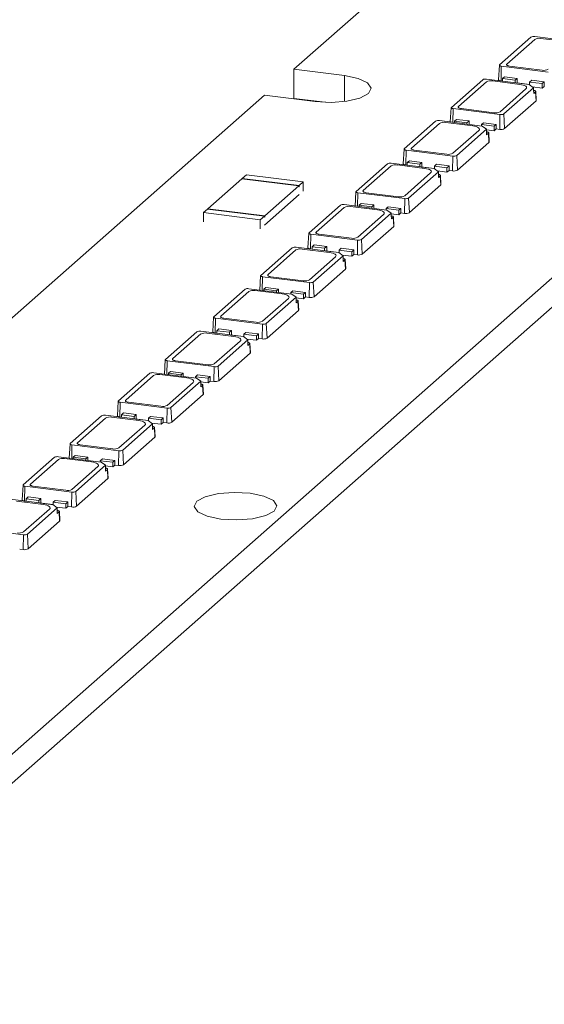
# Model space of a CAD drawing. Header units: millimetres. Extents: x -97 to 121, y 100 to 279.
# Tile 8 of 10: x 38 to 65, y 187 to 238. Entities that reach past the tile are written whole.
import ezdxf

# ---------------------------------------------------------------- set-up
doc = ezdxf.new("R2010")
doc.units = ezdxf.units.MM

msp = doc.modelspace()

# ---------------------------------------------------------------- linework, layer by layer
at = {"color": 7, "linetype": 'Continuous', "lineweight": 15}
for p, q in [((121.29, 274.39), (-74.932, 101.338)), ((121.29, 272.882), (-74.932, 99.83)), ((51.871, 235.795), (72.623, 254.097)), ((62.537, 236.025), (64.163, 237.46)), ((64.363, 237.49), (66.578, 237.211)), ((62.911, 236.067), (64.36, 237.346)), ((64.683, 237.394), (66.086, 237.217)), ((62.527, 236.008), (62.482, 235.254)), ((62.611, 235.19), (62.627, 235.959)), ((65.059, 235.652), (62.627, 235.959)), ((64.74, 235.748), (63.056, 235.96)), ((54.49, 235.465), (51.871, 235.795)), ((51.871, 235.795), (51.871, 234.287)), ((62.692, 235.309), (62.798, 235.403)), ((62.798, 235.403), (63.453, 235.32)), ((60.035, 233.819), (61.662, 235.254)), ((60.409, 233.861), (61.859, 235.14)), ((61.862, 235.284), (64.077, 235.005)), ((62.181, 235.188), (63.584, 235.011)), ((62.692, 235.18), (62.611, 235.19)), ((62.692, 235.179), (62.692, 235.309)), ((63.347, 235.227), (62.692, 235.309)), ((63.453, 235.32), (63.347, 235.227)), ((63.347, 235.227), (63.347, 235.097)), ((63.452, 235.083), (63.453, 235.084)), ((63.453, 235.084), (63.453, 235.32)), ((64.096, 235.003), (63.453, 235.084)), ((64.077, 235.005), (64.302, 234.838)), ((64.096, 235.132), (64.202, 235.226)), ((64.096, 234.991), (64.096, 235.132)), ((64.75, 235.05), (64.096, 235.132)), ((64.202, 235.226), (64.856, 235.143)), ((64.25, 234.877), (64.75, 234.814)), ((64.856, 235.143), (64.75, 235.05)), ((64.75, 235.05), (64.75, 234.814)), ((64.75, 234.814), (64.856, 234.908)), ((64.856, 234.908), (64.856, 235.143)), ((7.677, 196.82), (50.35, 234.455)), ((50.35, 234.455), (52.97, 234.125)), ((63.904, 234.775), (62.561, 233.59)), ((64.302, 234.838), (62.758, 233.476)), ((64.303, 234.727), (64.302, 234.838)), ((64.306, 234.543), (64.303, 234.727)), ((64.4, 234.626), (64.306, 234.543)), ((64.426, 234.151), (64.4, 234.626)), ((64.439, 234.176), (64.411, 234.647)), ((53.491, 234.083), (51.871, 234.287)), ((64.426, 234.151), (62.8, 232.717)), ((60.025, 233.802), (59.982, 233.062)), ((62.558, 233.446), (60.126, 233.753)), ((62.239, 233.542), (60.555, 233.754)), ((62.558, 233.446), (62.542, 232.678)), ((62.8, 232.717), (62.758, 233.476)), ((57.596, 231.668), (59.222, 233.102)), ((57.97, 231.71), (59.419, 232.988)), ((59.422, 233.132), (61.637, 232.853)), ((59.742, 233.037), (61.145, 232.86)), ((60.191, 233.103), (60.297, 233.197)), ((60.846, 233.02), (60.191, 233.103)), ((60.191, 233.035), (60.191, 233.103)), ((60.297, 233.197), (60.952, 233.114)), ((60.952, 233.114), (60.846, 233.02)), ((60.846, 233.02), (60.846, 232.953)), ((60.952, 232.94), (60.952, 233.114)), ((61.594, 232.926), (61.7, 233.02)), ((61.594, 232.859), (61.594, 232.926)), ((62.249, 232.844), (61.594, 232.926)), ((61.637, 232.853), (61.863, 232.687)), ((61.7, 233.02), (62.355, 232.937)), ((62.355, 232.937), (62.249, 232.844)), ((62.249, 232.844), (62.249, 232.608)), ((62.355, 232.702), (62.355, 232.937)), ((61.465, 232.624), (60.121, 231.439)), ((61.863, 232.687), (60.319, 231.325)), ((61.864, 232.575), (61.863, 232.687)), ((61.863, 232.657), (62.249, 232.608)), ((61.867, 232.391), (61.864, 232.575)), ((61.961, 232.474), (61.867, 232.391)), ((61.987, 232), (61.961, 232.474)), ((62, 232.024), (61.972, 232.496)), ((62.249, 232.608), (62.355, 232.702)), ((62.542, 232.678), (62.355, 232.702)), ((61.987, 232), (60.36, 230.565)), ((57.586, 231.651), (57.541, 230.897)), ((57.67, 230.833), (57.686, 231.601)), ((60.118, 231.295), (57.686, 231.601)), ((59.799, 231.39), (58.115, 231.602)), ((60.36, 230.565), (60.319, 231.325)), ((55.094, 229.462), (56.721, 230.896)), ((56.921, 230.926), (59.136, 230.647)), ((57.24, 230.831), (58.643, 230.654)), ((57.751, 230.823), (57.67, 230.833)), ((57.751, 230.952), (57.858, 231.045)), ((57.751, 230.822), (57.751, 230.952)), ((58.406, 230.869), (57.751, 230.952)), ((57.858, 231.045), (58.512, 230.963)), ((58.512, 230.963), (58.406, 230.869)), ((58.406, 230.869), (58.406, 230.739)), ((58.512, 230.727), (58.512, 230.963)), ((59.155, 230.775), (59.261, 230.868)), ((59.261, 230.868), (59.915, 230.786)), ((60.118, 231.295), (60.103, 230.527)), ((49.408, 230.323), (49.195, 230.136)), ((52.354, 229.952), (49.408, 230.323)), ((55.468, 229.504), (56.918, 230.782)), ((58.963, 230.418), (57.62, 229.233)), ((59.361, 230.481), (57.817, 229.119)), ((58.511, 230.726), (58.512, 230.727)), ((59.155, 230.646), (58.512, 230.727)), ((59.136, 230.647), (59.361, 230.481)), ((59.155, 230.633), (59.155, 230.775)), ((59.809, 230.692), (59.155, 230.775)), ((59.309, 230.52), (59.809, 230.457)), ((59.362, 230.369), (59.361, 230.481)), ((59.365, 230.185), (59.362, 230.369)), ((59.498, 229.818), (59.47, 230.29)), ((59.915, 230.786), (59.809, 230.692)), ((59.809, 230.692), (59.809, 230.457)), ((59.809, 230.457), (59.915, 230.55)), ((59.915, 230.55), (59.915, 230.786)), ((60.103, 230.527), (59.915, 230.55)), ((47.41, 228.561), (49.178, 230.12)), ((52.124, 229.749), (49.178, 230.12)), ((49.195, 230.136), (52.142, 229.765)), ((49.195, 230.118), (49.195, 230.136)), ((52.142, 229.765), (52.354, 229.952)), ((52.354, 229.48), (52.354, 229.952)), ((59.485, 229.794), (57.859, 228.359)), ((59.459, 230.268), (59.365, 230.185)), ((59.485, 229.794), (59.459, 230.268)), ((50.339, 227.703), (52.142, 229.293)), ((50.357, 228.19), (52.124, 229.749)), ((52.124, 229.702), (52.124, 229.749)), ((52.142, 229.718), (52.124, 229.72)), ((52.124, 229.702), (52.142, 229.718)), ((52.142, 229.765), (52.142, 229.718)), ((55.084, 229.445), (55.041, 228.704)), ((57.617, 229.089), (55.185, 229.395)), ((57.298, 229.184), (55.614, 229.396)), ((54.482, 228.775), (56.696, 228.496)), ((55.25, 228.746), (55.356, 228.839)), ((55.25, 228.678), (55.25, 228.746)), ((55.905, 228.663), (55.25, 228.746)), ((55.356, 228.839), (56.011, 228.757)), ((56.011, 228.757), (55.905, 228.663)), ((56.011, 228.582), (56.011, 228.757)), ((57.617, 229.089), (57.601, 228.321)), ((57.859, 228.359), (57.817, 229.119)), ((47.392, 228.546), (47.18, 228.359)), ((50.127, 227.987), (47.18, 228.359)), ((47.18, 228.359), (47.18, 227.887)), ((50.339, 228.175), (47.392, 228.546)), ((47.41, 228.561), (50.357, 228.19)), ((47.41, 228.544), (47.41, 228.561)), ((52.655, 227.31), (54.281, 228.745)), ((53.029, 227.352), (54.479, 228.631)), ((54.801, 228.679), (56.204, 228.502)), ((56.524, 228.266), (55.18, 227.081)), ((56.922, 228.329), (55.378, 226.967)), ((55.905, 228.663), (55.905, 228.596)), ((56.653, 228.569), (56.759, 228.662)), ((57.308, 228.486), (56.653, 228.569)), ((56.653, 228.501), (56.653, 228.569)), ((56.696, 228.496), (56.922, 228.329)), ((56.759, 228.662), (57.414, 228.58)), ((56.923, 228.218), (56.922, 228.329)), ((56.922, 228.299), (57.308, 228.251)), ((57.414, 228.58), (57.308, 228.486)), ((57.308, 228.486), (57.308, 228.251)), ((57.308, 228.251), (57.414, 228.344)), ((57.414, 228.344), (57.414, 228.58)), ((57.601, 228.321), (57.414, 228.344)), ((50.127, 227.987), (50.339, 228.175)), ((50.127, 227.516), (50.127, 227.987)), ((50.339, 228.127), (50.339, 228.175)), ((50.357, 228.143), (50.339, 228.145)), ((50.339, 228.127), (50.357, 228.143)), ((50.357, 228.19), (50.357, 228.143)), ((56.926, 228.034), (56.923, 228.218)), ((57.02, 228.117), (56.926, 228.034)), ((57.046, 227.642), (57.02, 228.117)), ((57.059, 227.667), (57.031, 228.138)), ((52.645, 227.293), (52.6, 226.539)), ((52.73, 226.475), (52.745, 227.244)), ((55.177, 226.937), (52.745, 227.244)), ((54.858, 227.033), (53.174, 227.245)), ((57.046, 227.642), (55.419, 226.208)), ((55.177, 226.937), (55.162, 226.169)), ((55.419, 226.208), (55.378, 226.967)), ((50.153, 225.104), (51.78, 226.539)), ((50.528, 225.146), (51.977, 226.425)), ((51.98, 226.569), (54.195, 226.29)), ((52.299, 226.473), (53.703, 226.296)), ((52.811, 226.465), (52.73, 226.475)), ((52.811, 226.594), (52.917, 226.688)), ((53.465, 226.512), (52.811, 226.594)), ((52.811, 226.464), (52.811, 226.594)), ((52.917, 226.688), (53.571, 226.605)), ((53.571, 226.605), (53.465, 226.512)), ((53.465, 226.512), (53.465, 226.382)), ((53.57, 226.368), (53.571, 226.369)), ((53.571, 226.369), (53.571, 226.605)), ((54.214, 226.288), (53.571, 226.369)), ((54.195, 226.29), (54.421, 226.123)), ((54.214, 226.417), (54.32, 226.511)), ((54.868, 226.335), (54.214, 226.417)), ((54.214, 226.276), (54.214, 226.417)), ((54.32, 226.511), (54.975, 226.428)), ((54.975, 226.428), (54.868, 226.335)), ((54.868, 226.335), (54.868, 226.099)), ((54.868, 226.099), (54.975, 226.193)), ((54.975, 226.193), (54.975, 226.428)), ((55.162, 226.169), (54.975, 226.193)), ((54.023, 226.06), (52.679, 224.875)), ((54.421, 226.123), (52.876, 224.761)), ((54.368, 226.162), (54.868, 226.099)), ((54.421, 226.012), (54.421, 226.123)), ((54.424, 225.828), (54.421, 226.012)), ((54.518, 225.911), (54.424, 225.828)), ((54.544, 225.436), (54.518, 225.911)), ((54.557, 225.461), (54.529, 225.932)), ((54.544, 225.436), (52.918, 224.002)), ((50.143, 225.087), (50.1, 224.347)), ((52.676, 224.731), (50.244, 225.038)), ((52.357, 224.827), (50.673, 225.039)), ((52.676, 224.731), (52.66, 223.963)), ((52.918, 224.002), (52.876, 224.761)), ((47.714, 222.953), (49.34, 224.387)), ((48.088, 222.995), (49.538, 224.273)), ((49.541, 224.417), (51.755, 224.138)), ((49.86, 224.322), (51.263, 224.145)), ((50.309, 224.388), (50.415, 224.482)), ((50.964, 224.306), (50.309, 224.388)), ((50.309, 224.321), (50.309, 224.388)), ((50.415, 224.482), (51.07, 224.399)), ((51.07, 224.399), (50.964, 224.306)), ((50.964, 224.306), (50.964, 224.238)), ((51.07, 224.225), (51.07, 224.399)), ((51.712, 224.211), (51.818, 224.305)), ((52.367, 224.129), (51.712, 224.211)), ((51.712, 224.144), (51.712, 224.211)), ((51.818, 224.305), (52.473, 224.222)), ((52.473, 224.222), (52.367, 224.129)), ((52.473, 223.987), (52.473, 224.222)), ((51.583, 223.909), (50.24, 222.724)), ((51.981, 223.972), (50.437, 222.61)), ((51.755, 224.138), (51.981, 223.972)), ((51.982, 223.86), (51.981, 223.972)), ((51.981, 223.942), (52.367, 223.893)), ((51.985, 223.676), (51.982, 223.86)), ((52.079, 223.759), (51.985, 223.676)), ((52.105, 223.285), (52.079, 223.759)), ((52.118, 223.31), (52.09, 223.781)), ((52.367, 224.129), (52.367, 223.893)), ((52.367, 223.893), (52.473, 223.987)), ((52.66, 223.963), (52.473, 223.987)), ((52.105, 223.285), (50.479, 221.85)), ((47.704, 222.936), (47.659, 222.182)), ((47.789, 222.118), (47.804, 222.886)), ((50.236, 222.58), (47.804, 222.886)), ((49.917, 222.675), (48.234, 222.887)), ((45.213, 220.747), (46.839, 222.181)), ((47.039, 222.211), (49.254, 221.932)), ((47.358, 222.116), (48.762, 221.939)), ((47.87, 222.108), (47.789, 222.118)), ((47.87, 222.237), (47.976, 222.33)), ((47.87, 222.107), (47.87, 222.237)), ((48.524, 222.154), (47.87, 222.237)), ((47.976, 222.33), (48.631, 222.248)), ((48.631, 222.248), (48.524, 222.154)), ((48.524, 222.154), (48.524, 222.024)), ((48.631, 222.012), (48.631, 222.248)), ((49.273, 222.06), (49.379, 222.153)), ((49.379, 222.153), (50.034, 222.071)), ((50.236, 222.58), (50.221, 221.812)), ((50.479, 221.85), (50.437, 222.61)), ((45.587, 220.789), (47.036, 222.067)), ((49.082, 221.703), (47.738, 220.518)), ((49.48, 221.766), (47.935, 220.404)), ((48.629, 222.011), (48.631, 222.012)), ((49.273, 221.931), (48.631, 222.012)), ((49.254, 221.932), (49.48, 221.766)), ((49.928, 221.977), (49.273, 222.06)), ((49.273, 221.918), (49.273, 222.06)), ((49.427, 221.805), (49.928, 221.742)), ((49.48, 221.654), (49.48, 221.766)), ((49.483, 221.47), (49.48, 221.654)), ((50.034, 222.071), (49.928, 221.977)), ((49.928, 221.977), (49.928, 221.742)), ((49.928, 221.742), (50.034, 221.835)), ((50.034, 221.835), (50.034, 222.071)), ((50.221, 221.812), (50.034, 221.835)), ((49.577, 221.553), (49.483, 221.47)), ((49.603, 221.079), (49.577, 221.553)), ((49.616, 221.104), (49.589, 221.575)), ((45.203, 220.73), (45.159, 219.989)), ((47.735, 220.374), (45.303, 220.68)), ((47.416, 220.469), (45.732, 220.681)), ((49.603, 221.079), (47.977, 219.644)), ((45.368, 220.031), (45.474, 220.124)), ((45.474, 220.124), (46.129, 220.042)), ((47.735, 220.374), (47.719, 219.606)), ((47.977, 219.644), (47.935, 220.404)), ((42.773, 218.595), (44.399, 220.03)), ((43.147, 218.637), (44.597, 219.916)), ((44.6, 220.06), (46.815, 219.781)), ((44.919, 219.964), (46.322, 219.788)), ((46.023, 219.948), (45.368, 220.031)), ((45.368, 219.963), (45.368, 220.031)), ((47.04, 219.614), (45.496, 218.252)), ((46.129, 220.042), (46.023, 219.948)), ((46.023, 219.948), (46.023, 219.881)), ((46.129, 219.867), (46.129, 220.042)), ((46.771, 219.854), (46.877, 219.947)), ((46.771, 219.786), (46.771, 219.854)), ((47.426, 219.771), (46.771, 219.854)), ((46.815, 219.781), (47.04, 219.614)), ((46.877, 219.947), (47.532, 219.865)), ((47.041, 219.503), (47.04, 219.614)), ((47.04, 219.584), (47.426, 219.536)), ((47.532, 219.865), (47.426, 219.771)), ((47.426, 219.771), (47.426, 219.536)), ((47.426, 219.536), (47.532, 219.629)), ((47.532, 219.629), (47.532, 219.865)), ((47.719, 219.606), (47.532, 219.629)), ((46.642, 219.551), (45.299, 218.366)), ((47.044, 219.319), (47.041, 219.503)), ((47.138, 219.402), (47.044, 219.319)), ((47.164, 218.927), (47.138, 219.402)), ((47.177, 218.952), (47.149, 219.423)), ((42.763, 218.578), (42.718, 217.824)), ((47.164, 218.927), (45.538, 217.493)), ((42.848, 217.761), (42.863, 218.529)), ((45.296, 218.222), (42.863, 218.529)), ((44.976, 218.318), (43.293, 218.53)), ((45.296, 218.222), (45.28, 217.454)), ((45.538, 217.493), (45.496, 218.252)), ((40.272, 216.389), (41.898, 217.824)), ((40.646, 216.431), (42.095, 217.71)), ((42.098, 217.854), (44.313, 217.575)), ((42.418, 217.758), (43.821, 217.581)), ((42.929, 217.75), (42.848, 217.761)), ((42.929, 217.879), (43.035, 217.973)), ((42.929, 217.749), (42.929, 217.879)), ((43.584, 217.797), (42.929, 217.879)), ((43.035, 217.973), (43.69, 217.89)), ((43.69, 217.89), (43.584, 217.797)), ((43.584, 217.797), (43.584, 217.667)), ((43.689, 217.654), (43.69, 217.654)), ((43.69, 217.654), (43.69, 217.89)), ((44.332, 217.574), (43.69, 217.654)), ((44.313, 217.575), (44.539, 217.408)), ((44.332, 217.702), (44.438, 217.796)), ((44.332, 217.561), (44.332, 217.702)), ((44.987, 217.62), (44.332, 217.702)), ((44.438, 217.796), (45.093, 217.713)), ((45.093, 217.713), (44.987, 217.62)), ((44.987, 217.62), (44.987, 217.384)), ((45.093, 217.478), (45.093, 217.713)), ((44.141, 217.345), (42.797, 216.16)), ((44.539, 217.408), (42.995, 216.046)), ((44.486, 217.447), (44.987, 217.384)), ((44.539, 217.297), (44.539, 217.408)), ((44.543, 217.113), (44.539, 217.297)), ((44.637, 217.196), (44.543, 217.113)), ((44.663, 216.721), (44.637, 217.196)), ((44.675, 216.746), (44.648, 217.217)), ((44.987, 217.384), (45.093, 217.478)), ((45.28, 217.454), (45.093, 217.478)), ((44.663, 216.721), (43.036, 215.287)), ((40.262, 216.372), (40.218, 215.632)), ((42.794, 216.016), (40.362, 216.323)), ((42.475, 216.112), (40.791, 216.324)), ((42.794, 216.016), (42.778, 215.248)), ((43.036, 215.287), (42.995, 216.046)), ((37.832, 214.238), (39.458, 215.672)), ((38.206, 214.28), (39.656, 215.558)), ((39.659, 215.702), (41.874, 215.423)), ((39.978, 215.607), (41.381, 215.43)), ((40.427, 215.673), (40.533, 215.767)), ((41.082, 215.591), (40.427, 215.673)), ((40.427, 215.606), (40.427, 215.673)), ((40.533, 215.767), (41.188, 215.684)), ((41.188, 215.684), (41.082, 215.591)), ((41.082, 215.591), (41.082, 215.523)), ((41.188, 215.51), (41.188, 215.684)), ((41.83, 215.496), (41.937, 215.59)), ((42.485, 215.414), (41.83, 215.496)), ((41.83, 215.429), (41.83, 215.496)), ((41.937, 215.59), (42.591, 215.507)), ((42.591, 215.507), (42.485, 215.414)), ((42.591, 215.272), (42.591, 215.507)), ((41.701, 215.194), (40.358, 214.009)), ((42.099, 215.257), (40.555, 213.895)), ((41.874, 215.423), (42.099, 215.257)), ((42.1, 215.145), (42.099, 215.257)), ((42.099, 215.227), (42.485, 215.178)), ((42.103, 214.962), (42.1, 215.145)), ((42.197, 215.044), (42.103, 214.962)), ((42.223, 214.57), (42.197, 215.044)), ((42.236, 214.595), (42.208, 215.066)), ((42.485, 215.414), (42.485, 215.178)), ((42.485, 215.178), (42.591, 215.272)), ((42.778, 215.248), (42.591, 215.272)), ((42.223, 214.57), (40.597, 213.135)), ((37.822, 214.221), (37.778, 213.467)), ((37.907, 213.403), (37.923, 214.171)), ((40.355, 213.865), (37.923, 214.171)), ((40.035, 213.96), (38.352, 214.173)), ((37.157, 213.496), (39.372, 213.217)), ((37.988, 213.522), (38.094, 213.615)), ((38.643, 213.439), (37.988, 213.522)), ((37.988, 213.392), (37.988, 213.522)), ((38.094, 213.615), (38.749, 213.533)), ((38.749, 213.533), (38.643, 213.439)), ((38.643, 213.439), (38.643, 213.309)), ((38.749, 213.297), (38.749, 213.533)), ((39.391, 213.345), (39.497, 213.438)), ((39.497, 213.438), (40.152, 213.356)), ((40.355, 213.865), (40.339, 213.097)), ((40.597, 213.135), (40.555, 213.895)), ((37.477, 213.401), (38.88, 213.224)), ((39.2, 212.988), (37.856, 211.803)), ((37.988, 213.393), (37.907, 213.403)), ((39.598, 213.051), (38.054, 211.689)), ((38.748, 213.296), (38.749, 213.297)), ((39.391, 213.216), (38.749, 213.297)), ((39.372, 213.217), (39.598, 213.051)), ((40.046, 213.262), (39.391, 213.345)), ((39.391, 213.204), (39.391, 213.345)), ((39.545, 213.09), (40.046, 213.027)), ((39.599, 212.939), (39.598, 213.051)), ((39.602, 212.756), (39.599, 212.939)), ((40.152, 213.356), (40.046, 213.262)), ((40.046, 213.262), (40.046, 213.027)), ((40.046, 213.027), (40.152, 213.12)), ((40.152, 213.12), (40.152, 213.356)), ((40.339, 213.097), (40.152, 213.12)), ((39.696, 212.838), (39.602, 212.756)), ((39.722, 212.364), (39.696, 212.838)), ((39.735, 212.389), (39.707, 212.86)), ((37.853, 211.659), (35.421, 211.965)), ((39.722, 212.364), (38.095, 210.929)), ((37.853, 211.659), (37.838, 210.891)), ((38.095, 210.929), (38.054, 211.689)), ((37.838, 210.891), (37.65, 210.914))]:
    msp.add_line(p, q, dxfattribs=at)
at = {"color": 8, "linetype": 'Continuous', "lineweight": 15}
for p, q in [((54.49, 235.465), (54.49, 234.125)), ((60.111, 233.046), (60.126, 233.753)), ((55.17, 228.688), (55.185, 229.395)), ((50.229, 224.331), (50.244, 225.038)), ((45.289, 219.973), (45.303, 220.68)), ((40.348, 215.616), (40.362, 216.323))]:
    msp.add_line(p, q, dxfattribs=at)
at = {"color": 7, "linetype": 'Continuous', "lineweight": 15, "flags": 128}
for points in [[(62.627, 235.959), (62.6, 235.963), (62.576, 235.969), (62.556, 235.977), (62.54, 235.986), (62.531, 235.995), (62.527, 236.005), (62.529, 236.016), (62.537, 236.025)], [(63.056, 235.96), (63.012, 235.967), (62.973, 235.977), (62.941, 235.989), (62.917, 236.004), (62.901, 236.019), (62.895, 236.035), (62.898, 236.052), (62.911, 236.067)], [(52.97, 234.125), (53.797, 234.079), (54.614, 234.142), (55.297, 234.304), (55.741, 234.542), (55.879, 234.817), (55.689, 235.09), (55.202, 235.317), (54.49, 235.465)], [(62.611, 235.19), (62.576, 235.196), (62.545, 235.204), (62.519, 235.214), (62.5, 235.225), (62.487, 235.238), (62.482, 235.251), (62.482, 235.254)], [(63.584, 235.011), (63.681, 234.995), (63.766, 234.974), (63.837, 234.946), (63.891, 234.915), (63.926, 234.881), (63.94, 234.846), (63.932, 234.81), (63.904, 234.775)], [(64.304, 234.699), (64.33, 234.695), (64.357, 234.688), (64.379, 234.679), (64.396, 234.67), (64.407, 234.659), (64.411, 234.648), (64.409, 234.637), (64.4, 234.626)], [(60.555, 233.754), (60.511, 233.761), (60.472, 233.771), (60.44, 233.783), (60.415, 233.798), (60.4, 233.813), (60.393, 233.829), (60.397, 233.845), (60.409, 233.861)], [(64.439, 234.176), (64.436, 234.164), (64.426, 234.151)], [(60.126, 233.753), (60.098, 233.757), (60.074, 233.763), (60.054, 233.771), (60.039, 233.78), (60.029, 233.789), (60.025, 233.799), (60.027, 233.81), (60.035, 233.819)], [(61.145, 232.86), (61.241, 232.844), (61.327, 232.822), (61.398, 232.795), (61.452, 232.764), (61.486, 232.73), (61.5, 232.694), (61.493, 232.658), (61.465, 232.624)], [(61.864, 232.548), (61.891, 232.543), (61.917, 232.536), (61.94, 232.528), (61.957, 232.518), (61.967, 232.508), (61.972, 232.496), (61.969, 232.485), (61.961, 232.474)], [(62, 232.024), (61.997, 232.012), (61.987, 232)], [(57.686, 231.601), (57.659, 231.606), (57.635, 231.612), (57.615, 231.619), (57.599, 231.628), (57.59, 231.638), (57.586, 231.648), (57.588, 231.658), (57.596, 231.668)], [(58.115, 231.602), (58.071, 231.61), (58.033, 231.62), (58, 231.632), (57.976, 231.646), (57.96, 231.662), (57.954, 231.678), (57.957, 231.694), (57.97, 231.71)], [(57.67, 230.833), (57.635, 230.839), (57.604, 230.847), (57.578, 230.857), (57.559, 230.868), (57.546, 230.88), (57.541, 230.893), (57.541, 230.897)], [(58.643, 230.654), (58.74, 230.638), (58.825, 230.616), (58.896, 230.589), (58.95, 230.558), (58.985, 230.524), (58.999, 230.488), (58.991, 230.452), (58.963, 230.418)], [(59.363, 230.342), (59.389, 230.337), (59.416, 230.33), (59.438, 230.322), (59.455, 230.312), (59.466, 230.302), (59.47, 230.29), (59.468, 230.279), (59.459, 230.268)], [(59.498, 229.818), (59.495, 229.806), (59.485, 229.794)], [(55.185, 229.395), (55.158, 229.4), (55.133, 229.406), (55.113, 229.413), (55.098, 229.422), (55.088, 229.432), (55.084, 229.442), (55.086, 229.452), (55.094, 229.462)], [(55.614, 229.396), (55.57, 229.404), (55.531, 229.414), (55.499, 229.426), (55.474, 229.44), (55.459, 229.456), (55.452, 229.472), (55.456, 229.488), (55.468, 229.504)], [(56.204, 228.502), (56.301, 228.487), (56.386, 228.465), (56.457, 228.438), (56.511, 228.406), (56.545, 228.372), (56.559, 228.337), (56.552, 228.301), (56.524, 228.266)], [(56.923, 228.19), (56.95, 228.186), (56.977, 228.179), (56.999, 228.17), (57.016, 228.161), (57.026, 228.15), (57.031, 228.139), (57.029, 228.128), (57.02, 228.117)], [(52.745, 227.244), (52.718, 227.248), (52.694, 227.254), (52.674, 227.262), (52.659, 227.271), (52.649, 227.28), (52.645, 227.29), (52.647, 227.301), (52.655, 227.31)], [(53.174, 227.245), (53.131, 227.252), (53.092, 227.262), (53.059, 227.274), (53.035, 227.289), (53.019, 227.304), (53.013, 227.32), (53.016, 227.337), (53.029, 227.352)], [(57.059, 227.667), (57.056, 227.655), (57.046, 227.642)], [(52.73, 226.475), (52.694, 226.481), (52.663, 226.489), (52.638, 226.499), (52.618, 226.51), (52.605, 226.523), (52.6, 226.536), (52.6, 226.539)], [(53.703, 226.296), (53.799, 226.28), (53.885, 226.259), (53.956, 226.232), (54.009, 226.2), (54.044, 226.166), (54.058, 226.131), (54.051, 226.095), (54.023, 226.06)], [(54.422, 225.984), (54.448, 225.98), (54.475, 225.973), (54.497, 225.964), (54.514, 225.955), (54.525, 225.944), (54.529, 225.933), (54.527, 225.922), (54.518, 225.911)], [(54.557, 225.461), (54.555, 225.449), (54.544, 225.436)], [(50.244, 225.038), (50.217, 225.042), (50.192, 225.048), (50.172, 225.056), (50.157, 225.065), (50.147, 225.074), (50.143, 225.084), (50.146, 225.095), (50.153, 225.104)], [(50.673, 225.039), (50.629, 225.046), (50.59, 225.056), (50.558, 225.068), (50.534, 225.083), (50.518, 225.098), (50.512, 225.114), (50.515, 225.131), (50.528, 225.146)], [(51.263, 224.145), (51.36, 224.129), (51.445, 224.107), (51.516, 224.08), (51.57, 224.049), (51.604, 224.015), (51.618, 223.979), (51.611, 223.943), (51.583, 223.909)], [(51.982, 223.833), (52.009, 223.828), (52.036, 223.821), (52.058, 223.813), (52.075, 223.803), (52.085, 223.793), (52.09, 223.781), (52.088, 223.77), (52.079, 223.759)], [(52.118, 223.31), (52.115, 223.297), (52.105, 223.285)], [(47.804, 222.886), (47.777, 222.891), (47.753, 222.897), (47.733, 222.904), (47.718, 222.913), (47.708, 222.923), (47.704, 222.933), (47.706, 222.943), (47.714, 222.953)], [(48.234, 222.887), (48.19, 222.895), (48.151, 222.905), (48.118, 222.917), (48.094, 222.931), (48.078, 222.947), (48.072, 222.963), (48.075, 222.979), (48.088, 222.995)], [(47.789, 222.118), (47.754, 222.124), (47.722, 222.132), (47.697, 222.142), (47.677, 222.153), (47.665, 222.165), (47.659, 222.178), (47.659, 222.182)], [(48.762, 221.939), (48.858, 221.923), (48.944, 221.901), (49.015, 221.874), (49.068, 221.843), (49.103, 221.809), (49.117, 221.773), (49.11, 221.737), (49.082, 221.703)], [(49.481, 221.627), (49.508, 221.622), (49.534, 221.615), (49.556, 221.607), (49.573, 221.597), (49.584, 221.587), (49.588, 221.575), (49.586, 221.564), (49.577, 221.553)], [(49.616, 221.104), (49.614, 221.091), (49.603, 221.079)], [(45.303, 220.68), (45.276, 220.685), (45.252, 220.691), (45.231, 220.698), (45.216, 220.707), (45.207, 220.717), (45.203, 220.727), (45.205, 220.737), (45.213, 220.747)], [(45.732, 220.681), (45.688, 220.689), (45.649, 220.699), (45.617, 220.711), (45.593, 220.725), (45.577, 220.741), (45.571, 220.757), (45.574, 220.773), (45.587, 220.789)], [(46.322, 219.788), (46.419, 219.772), (46.504, 219.75), (46.575, 219.723), (46.629, 219.691), (46.663, 219.657), (46.677, 219.622), (46.67, 219.586), (46.642, 219.551)], [(47.041, 219.475), (47.068, 219.471), (47.095, 219.464), (47.117, 219.456), (47.134, 219.446), (47.145, 219.435), (47.149, 219.424), (47.147, 219.413), (47.138, 219.402)], [(42.863, 218.529), (42.836, 218.533), (42.812, 218.539), (42.792, 218.547), (42.777, 218.556), (42.767, 218.565), (42.763, 218.576), (42.765, 218.586), (42.773, 218.595)], [(43.293, 218.53), (43.249, 218.537), (43.21, 218.547), (43.178, 218.559), (43.153, 218.574), (43.137, 218.589), (43.131, 218.605), (43.134, 218.622), (43.147, 218.637)], [(47.177, 218.952), (47.174, 218.94), (47.164, 218.927)], [(42.848, 217.761), (42.813, 217.766), (42.782, 217.774), (42.756, 217.784), (42.736, 217.795), (42.724, 217.808), (42.719, 217.821), (42.718, 217.824)], [(43.821, 217.581), (43.917, 217.566), (44.003, 217.544), (44.074, 217.517), (44.128, 217.485), (44.162, 217.451), (44.176, 217.416), (44.169, 217.38), (44.141, 217.345)], [(44.54, 217.269), (44.567, 217.265), (44.593, 217.258), (44.616, 217.25), (44.632, 217.24), (44.643, 217.229), (44.648, 217.218), (44.645, 217.207), (44.637, 217.196)], [(44.675, 216.746), (44.673, 216.734), (44.663, 216.721)], [(40.362, 216.323), (40.335, 216.327), (40.311, 216.333), (40.291, 216.341), (40.275, 216.35), (40.266, 216.359), (40.262, 216.369), (40.264, 216.38), (40.272, 216.389)], [(40.791, 216.324), (40.747, 216.331), (40.708, 216.341), (40.676, 216.353), (40.652, 216.368), (40.636, 216.383), (40.63, 216.399), (40.633, 216.416), (40.646, 216.431)], [(41.381, 215.43), (41.478, 215.414), (41.563, 215.392), (41.634, 215.365), (41.688, 215.334), (41.723, 215.3), (41.736, 215.264), (41.729, 215.228), (41.701, 215.194)], [(42.1, 215.118), (42.127, 215.113), (42.154, 215.107), (42.176, 215.098), (42.193, 215.088), (42.204, 215.078), (42.208, 215.067), (42.206, 215.055), (42.197, 215.044)], [(42.236, 214.595), (42.233, 214.582), (42.223, 214.57)], [(37.923, 214.171), (37.895, 214.176), (37.871, 214.182), (37.851, 214.19), (37.836, 214.198), (37.826, 214.208), (37.822, 214.218), (37.824, 214.228), (37.832, 214.238)], [(38.352, 214.173), (38.308, 214.18), (38.269, 214.19), (38.237, 214.202), (38.212, 214.216), (38.197, 214.232), (38.19, 214.248), (38.193, 214.264), (38.206, 214.28)], [(37.907, 213.403), (37.872, 213.409), (37.841, 213.417), (37.815, 213.427), (37.795, 213.438), (37.783, 213.45), (37.778, 213.463), (37.778, 213.467)], [(49.604, 213.809), (48.777, 213.855), (47.96, 213.792), (47.277, 213.629), (46.833, 213.392), (46.695, 213.116), (46.885, 212.844), (47.372, 212.616), (48.084, 212.468), (48.912, 212.422), (49.729, 212.485), (50.411, 212.648), (50.855, 212.885), (50.993, 213.161), (50.804, 213.434), (50.316, 213.661), (49.604, 213.809)], [(38.88, 213.224), (38.976, 213.208), (39.062, 213.186), (39.133, 213.159), (39.187, 213.128), (39.221, 213.094), (39.235, 213.058), (39.228, 213.022), (39.2, 212.988)], [(39.599, 212.912), (39.626, 212.907), (39.652, 212.901), (39.675, 212.892), (39.691, 212.882), (39.702, 212.872), (39.707, 212.86), (39.704, 212.849), (39.696, 212.838)], [(39.735, 212.389), (39.732, 212.376), (39.722, 212.364)]]:
    msp.add_lwpolyline(points, dxfattribs=at)
at = {"color": 7, "linetype": 'Continuous', "lineweight": 15}
for centre, radius, start, end in [((64.306, 237.189), 0.306, 79.2261, 117.8883), ((64.591, 236.911), 0.492, 79.2261, 117.8883), ((64.832, 236.231), 0.492, 259.2261, 297.8883), ((61.805, 234.983), 0.306, 79.2261, 117.8883), ((62.089, 234.705), 0.492, 79.2261, 117.8883), ((62.331, 234.025), 0.492, 259.2261, 297.8883), ((62.615, 233.747), 0.306, 259.2261, 297.8883), ((59.365, 232.832), 0.306, 79.2261, 117.8883), ((59.65, 232.553), 0.492, 79.2261, 117.8883), ((62.616, 233.065), 0.394, 259.2261, 297.8883), ((59.891, 231.874), 0.492, 259.2261, 297.8883), ((60.176, 231.595), 0.306, 259.2261, 297.8883), ((56.864, 230.626), 0.306, 79.2261, 117.8883), ((57.148, 230.347), 0.492, 79.2261, 117.8883), ((60.176, 230.913), 0.394, 259.2261, 297.8883), ((54.424, 228.474), 0.306, 79.2261, 117.8883), ((57.39, 229.668), 0.492, 259.2261, 297.8883), ((57.674, 229.389), 0.306, 259.2261, 297.8883), ((54.709, 228.196), 0.492, 79.2261, 117.8883), ((57.675, 228.707), 0.394, 259.2261, 297.8883), ((54.95, 227.516), 0.492, 259.2261, 297.8883), ((55.235, 227.238), 0.306, 259.2261, 297.8883), ((51.923, 226.268), 0.306, 79.2261, 117.8883), ((52.207, 225.99), 0.492, 79.2261, 117.8883), ((55.235, 226.556), 0.394, 259.2261, 297.8883), ((52.449, 225.31), 0.492, 259.2261, 297.8883), ((52.733, 225.032), 0.306, 259.2261, 297.8883), ((49.483, 224.117), 0.306, 79.2261, 117.8883), ((49.768, 223.838), 0.492, 79.2261, 117.8883), ((52.734, 224.35), 0.394, 259.2261, 297.8883), ((50.009, 223.159), 0.492, 259.2261, 297.8883), ((46.982, 221.911), 0.306, 79.2261, 117.8883), ((47.266, 221.632), 0.492, 79.2261, 117.8883), ((50.294, 222.88), 0.306, 259.2261, 297.8883), ((50.294, 222.198), 0.394, 259.2261, 297.8883), ((44.543, 219.759), 0.306, 79.2261, 117.8883), ((47.508, 220.953), 0.492, 259.2261, 297.8883), ((47.792, 220.674), 0.306, 259.2261, 297.8883), ((44.827, 219.481), 0.492, 79.2261, 117.8883), ((47.793, 219.992), 0.394, 259.2261, 297.8883), ((45.068, 218.801), 0.492, 259.2261, 297.8883), ((45.353, 218.523), 0.306, 259.2261, 297.8883), ((42.041, 217.553), 0.306, 79.2261, 117.8883), ((42.326, 217.275), 0.492, 79.2261, 117.8883), ((45.353, 217.841), 0.394, 259.2261, 297.8883), ((42.567, 216.595), 0.492, 259.2261, 297.8883), ((42.851, 216.317), 0.306, 259.2261, 297.8883), ((39.602, 215.402), 0.306, 79.2261, 117.8883), ((39.886, 215.123), 0.492, 79.2261, 117.8883), ((42.852, 215.635), 0.394, 259.2261, 297.8883), ((40.127, 214.444), 0.492, 259.2261, 297.8883), ((40.412, 214.165), 0.306, 259.2261, 297.8883), ((40.413, 213.483), 0.394, 259.2261, 297.8883), ((37.626, 212.238), 0.492, 259.2261, 297.8883), ((37.91, 211.959), 0.306, 259.2261, 297.8883), ((37.911, 211.277), 0.394, 259.2261, 297.8883)]:
    msp.add_arc(centre, radius, start, end, dxfattribs=at)

doc.saveas('drawing.dxf')
